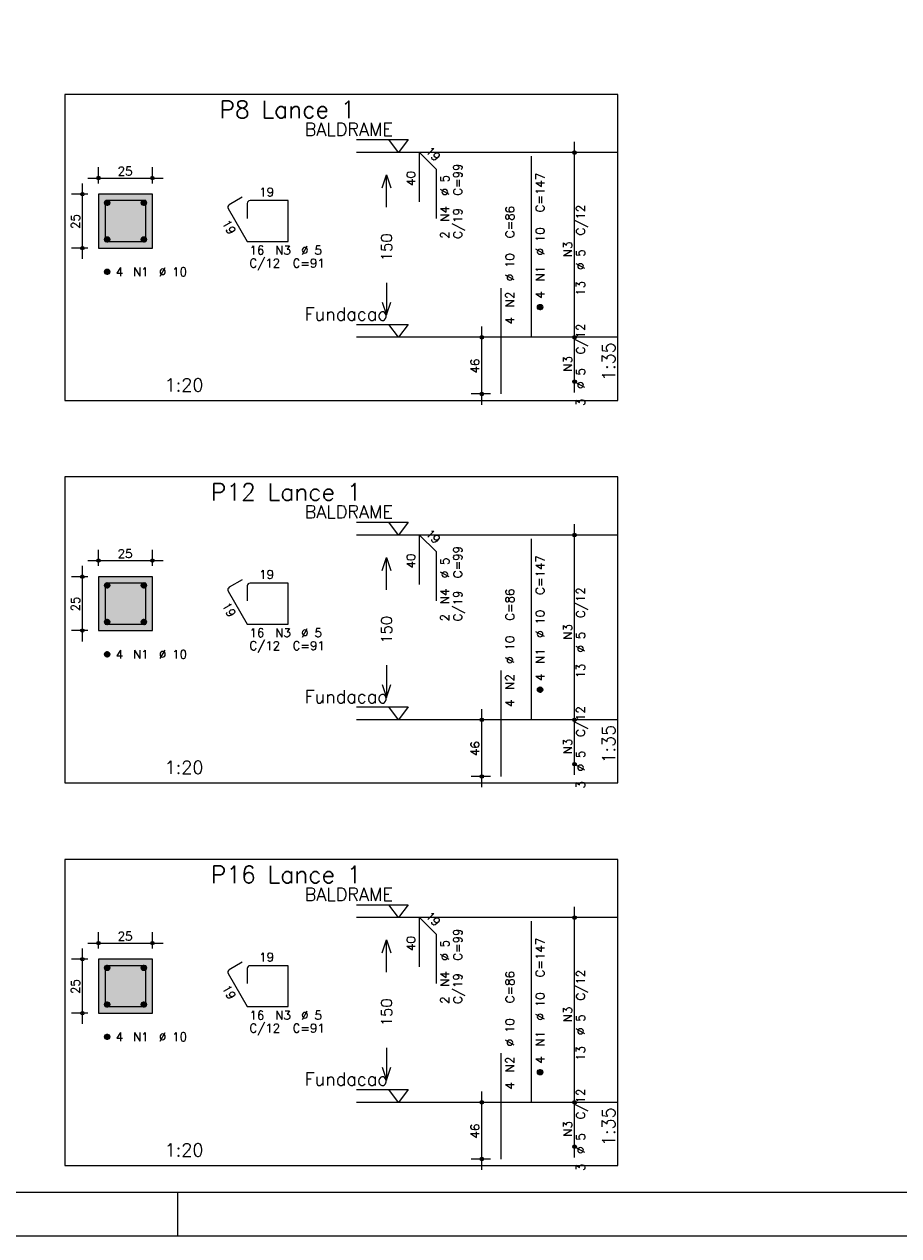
# Model space of a CAD drawing. Extents: x 0 to 84.1, y 0 to 59.4.
# Tile 5 of 9: x 43.5 to 63.8, y 0 to 28.1. Entities that reach past the tile are written whole.
import ezdxf

# ---------------------------------------------------------------- set-up
doc = ezdxf.new("R2010")
doc.units = 0
doc.linetypes.add('ESTILO_TQS_0002', pattern=[0.4, 0.1, -0.3])
for name, color, linetype in [('1', 1, 'CONTINUOUS'), ('2', 2, 'CONTINUOUS'), ('3', 3, 'CONTINUOUS'), ('4', 4, 'CONTINUOUS'), ('6', 6, 'CONTINUOUS'), ('7', 7, 'CONTINUOUS')]:
    doc.layers.add(name, color=color, linetype=linetype)
doc.styles.get("Standard").update_dxf_attribs({"font": 'ROMANS.SHX'})

msp = doc.modelspace()

# ---------------------------------------------------------------- linework, layer by layer
at = {"layer": '1', "linetype": 'CONTINUOUS'}
for points in [[(44.475, 19.378214), (57.3, 19.378214), (57.3, 26.478214), (44.475, 26.478214), (44.475, 19.378214)], [(51.24, 25.428214), (52.44, 25.428214), (52.215, 25.128214), (51.99, 25.428214)], [(57.3, 25.128214), (51.24, 25.128214)], [(51.24, 21.1425), (52.44, 21.1425), (52.215, 20.8425), (51.99, 21.1425)], [(57.3, 20.8425), (51.24, 20.8425)], [(44.475, 10.504214), (57.3, 10.504214), (57.3, 17.604214), (44.475, 17.604214), (44.475, 10.504214)], [(51.24, 16.554214), (52.44, 16.554214), (52.215, 16.254214), (51.99, 16.554214)], [(57.3, 16.254214), (51.24, 16.254214)], [(51.24, 12.2685), (52.44, 12.2685), (52.215, 11.9685), (51.99, 12.2685)], [(57.3, 11.9685), (51.24, 11.9685)], [(44.475, 1.630214), (57.3, 1.630214), (57.3, 8.730214), (44.475, 8.730214), (44.475, 1.630214)], [(51.24, 7.680214), (52.44, 7.680214), (52.215, 7.380214), (51.99, 7.680214)], [(57.3, 7.380214), (51.24, 7.380214)], [(51.24, 3.3945), (52.44, 3.3945), (52.215, 3.0945), (51.99, 3.3945)], [(57.3, 3.0945), (51.24, 3.0945)]]:
    msp.add_lwpolyline(points, dxfattribs=at)
at = {"layer": '1', "linetype": 'ESTILO_TQS_0002'}
for points in [[(45.26, 22.912857), (46.51, 22.912857), (46.51, 24.162857), (45.26, 24.162857), (45.26, 22.912857)], [(45.26, 14.038857), (46.51, 14.038857), (46.51, 15.288857), (45.26, 15.288857), (45.26, 14.038857)], [(45.26, 5.164857), (46.51, 5.164857), (46.51, 6.414857), (45.26, 6.414857), (45.26, 5.164857)]]:
    msp.add_lwpolyline(points, dxfattribs=at)
at = {"layer": '2', "linetype": 'CONTINUOUS'}
for p, q in [((56.3, 20.5925), (56.3, 25.378214)), ((56.3, 25.128214), (56.3, 25.128214)), ((45.26, 24.412857), (45.26, 24.787857)), ((46.51, 24.412857), (46.51, 24.787857)), ((45.01, 24.537857), (46.76, 24.537857)), ((44.885, 22.662857), (44.885, 24.412857)), ((45.01, 24.162857), (44.635, 24.162857)), ((45.26, 24.162857), (45.26, 24.162857)), ((45.26, 24.162857), (45.26, 24.162857)), ((46.51, 24.162857), (46.51, 24.162857)), ((45.01, 22.912857), (44.635, 22.912857)), ((45.26, 22.912857), (45.26, 22.912857)), ((54.15, 19.278214), (54.15, 21.0925)), ((56.3, 19.563929), (56.3, 21.0925)), ((54.35, 20.8425), (53.9, 20.8425)), ((54.6, 20.8425), (54.6, 20.8425)), ((56.3, 20.8425), (56.3, 20.8425)), ((56.3, 20.8425), (56.3, 20.8425)), ((56.3, 19.813929), (56.3, 19.813929)), ((54.35, 19.528214), (53.9, 19.528214)), ((54.6, 19.528214), (54.6, 19.528214)), ((56.3, 11.7185), (56.3, 16.504214)), ((56.3, 16.254214), (56.3, 16.254214)), ((45.26, 15.538857), (45.26, 15.913857)), ((46.51, 15.538857), (46.51, 15.913857)), ((44.885, 13.788857), (44.885, 15.538857)), ((45.01, 15.663857), (46.76, 15.663857)), ((45.01, 15.288857), (44.635, 15.288857)), ((45.26, 15.288857), (45.26, 15.288857)), ((45.26, 15.288857), (45.26, 15.288857)), ((46.51, 15.288857), (46.51, 15.288857)), ((45.01, 14.038857), (44.635, 14.038857)), ((45.26, 14.038857), (45.26, 14.038857)), ((54.15, 10.404214), (54.15, 12.2185)), ((56.3, 10.689929), (56.3, 12.2185)), ((54.35, 11.9685), (53.9, 11.9685)), ((54.6, 11.9685), (54.6, 11.9685)), ((56.3, 11.9685), (56.3, 11.9685)), ((56.3, 11.9685), (56.3, 11.9685)), ((56.3, 10.939929), (56.3, 10.939929)), ((54.35, 10.654214), (53.9, 10.654214)), ((54.6, 10.654214), (54.6, 10.654214)), ((56.3, 2.8445), (56.3, 7.630214)), ((56.3, 7.380214), (56.3, 7.380214)), ((45.26, 6.664857), (45.26, 7.039857)), ((46.51, 6.664857), (46.51, 7.039857)), ((45.01, 6.789857), (46.76, 6.789857)), ((44.885, 4.914857), (44.885, 6.664857)), ((45.01, 6.414857), (44.635, 6.414857)), ((45.26, 6.414857), (45.26, 6.414857)), ((45.26, 6.414857), (45.26, 6.414857)), ((46.51, 6.414857), (46.51, 6.414857)), ((45.01, 5.164857), (44.635, 5.164857)), ((45.26, 5.164857), (45.26, 5.164857)), ((54.35, 3.0945), (53.9, 3.0945)), ((54.15, 1.530214), (54.15, 3.3445)), ((54.6, 3.0945), (54.6, 3.0945)), ((56.3, 1.815929), (56.3, 3.3445)), ((56.3, 3.0945), (56.3, 3.0945)), ((56.3, 3.0945), (56.3, 3.0945)), ((56.3, 2.065929), (56.3, 2.065929)), ((54.35, 1.780214), (53.9, 1.780214)), ((54.6, 1.780214), (54.6, 1.780214)), ((47.100006, 0), (47.100006, 1)), ((0, 0), (84.100006, 0))]:
    msp.add_line(p, q, dxfattribs=at)
for points in [[(83.100006, 1), (2.5, 1), (2.5, 58.400002), (83.100006, 58.400002), (83.100006, 1)], [(51.84, 24.310357), (51.94, 24.610357), (52.04, 24.310357)], [(51.94, 23.860357), (51.94, 24.610357)], [(45.26, 22.912857), (46.51, 22.912857), (46.51, 24.162857), (45.26, 24.162857), (45.26, 22.912857)], [(51.94, 22.110357), (51.94, 21.360357)], [(51.84, 21.660357), (51.94, 21.360357), (52.04, 21.660357)], [(51.84, 15.436357), (51.94, 15.736357), (52.04, 15.436357)], [(51.94, 14.986357), (51.94, 15.736357)], [(45.26, 14.038857), (46.51, 14.038857), (46.51, 15.288857), (45.26, 15.288857), (45.26, 14.038857)], [(51.94, 13.236357), (51.94, 12.486357)], [(51.84, 12.786357), (51.94, 12.486357), (52.04, 12.786357)], [(51.84, 6.562357), (51.94, 6.862357), (52.04, 6.562357)], [(51.94, 6.112357), (51.94, 6.862357)], [(45.26, 5.164857), (46.51, 5.164857), (46.51, 6.414857), (45.26, 6.414857), (45.26, 5.164857)], [(51.94, 4.362357), (51.94, 3.612357)], [(51.84, 3.912357), (51.94, 3.612357), (52.04, 3.912357)]]:
    msp.add_lwpolyline(points, dxfattribs=at)
for centre, radius in [((56.3, 25.128214), 0.041625), ((56.3, 25.128214), 0.02075), ((45.26, 24.537857), 0.04), ((45.26, 24.537857), 0.02), ((46.51, 24.537857), 0.04), ((46.51, 24.537857), 0.02), ((44.885, 24.162857), 0.04), ((44.885, 24.162857), 0.02), ((44.885, 22.912857), 0.04), ((44.885, 22.912857), 0.02), ((54.15, 20.8425), 0.04), ((54.15, 20.8425), 0.02), ((56.3, 20.8425), 0.041625), ((56.3, 20.8425), 0.041625), ((56.3, 20.8425), 0.02075), ((56.3, 20.8425), 0.02075), ((56.3, 19.813929), 0.041625), ((56.3, 19.813929), 0.02075), ((54.15, 19.528214), 0.04), ((54.15, 19.528214), 0.02), ((56.3, 16.254214), 0.041625), ((56.3, 16.254214), 0.02075), ((45.26, 15.663857), 0.04), ((45.26, 15.663857), 0.02), ((46.51, 15.663857), 0.04), ((46.51, 15.663857), 0.02), ((44.885, 15.288857), 0.04), ((44.885, 15.288857), 0.02), ((44.885, 14.038857), 0.04), ((44.885, 14.038857), 0.02), ((54.15, 11.9685), 0.04), ((54.15, 11.9685), 0.02), ((56.3, 11.9685), 0.041625), ((56.3, 11.9685), 0.041625), ((56.3, 11.9685), 0.02075), ((56.3, 11.9685), 0.02075), ((56.3, 10.939929), 0.041625), ((54.15, 10.654214), 0.04), ((56.3, 10.939929), 0.02075), ((54.15, 10.654214), 0.02), ((56.3, 7.380214), 0.041625), ((56.3, 7.380214), 0.02075), ((45.26, 6.789857), 0.04), ((45.26, 6.789857), 0.02), ((46.51, 6.789857), 0.04), ((46.51, 6.789857), 0.02), ((44.885, 6.414857), 0.04), ((44.885, 6.414857), 0.02), ((44.885, 5.164857), 0.04), ((44.885, 5.164857), 0.02), ((54.15, 3.0945), 0.04), ((54.15, 3.0945), 0.02), ((56.3, 3.0945), 0.041625), ((56.3, 3.0945), 0.041625), ((56.3, 3.0945), 0.02075), ((56.3, 3.0945), 0.02075), ((56.3, 2.065929), 0.041625), ((56.3, 2.065929), 0.02075), ((54.15, 1.780214), 0.04), ((54.15, 1.780214), 0.02)]:
    msp.add_circle(centre, radius, dxfattribs=at)
for points in [[(45.26, 22.912857), (46.51, 22.912857), (46.51, 24.162857)], [(45.26, 22.912857), (46.51, 24.162857), (45.26, 24.162857)], [(45.26, 22.912857), (45.26, 24.162857), (45.26, 22.912857)], [(45.26, 14.038857), (46.51, 14.038857), (46.51, 15.288857)], [(45.26, 14.038857), (46.51, 15.288857), (45.26, 15.288857)], [(45.26, 14.038857), (45.26, 15.288857), (45.26, 14.038857)], [(45.26, 5.164857), (46.51, 5.164857), (46.51, 6.414857)], [(45.26, 5.164857), (46.51, 6.414857), (45.26, 6.414857)], [(45.26, 5.164857), (45.26, 6.414857), (45.26, 5.164857)]]:
    msp.add_solid(points, dxfattribs=at)
at = {"layer": '3', "linetype": 'CONTINUOUS'}
for p, q in [((45.398156, 23.954046), (45.46881, 24.0247)), ((45.398165, 23.971732), (45.451181, 24.024749)), ((45.401831, 23.940044), (45.482838, 24.02105)), ((45.407882, 23.928416), (45.494471, 24.015006)), ((45.415828, 23.918686), (45.504208, 24.007065)), ((45.425562, 23.910741), (45.512159, 23.997339)), ((45.437198, 23.9047), (45.518158, 23.98566)), ((45.451173, 23.900997), (45.521893, 23.971717)), ((45.468878, 23.901024), (45.521897, 23.954044)), ((46.248156, 23.954046), (46.31881, 24.0247)), ((46.248165, 23.971732), (46.301181, 24.024749)), ((46.251831, 23.940044), (46.332838, 24.02105)), ((46.257882, 23.928416), (46.344471, 24.015006)), ((46.265828, 23.918686), (46.354208, 24.007065)), ((46.275562, 23.910741), (46.362159, 23.997339)), ((46.287198, 23.9047), (46.368158, 23.98566)), ((46.301173, 23.900997), (46.371893, 23.971717)), ((46.318878, 23.901024), (46.371897, 23.954044)), ((45.398156, 23.104046), (45.46881, 23.1747)), ((45.398165, 23.121732), (45.451181, 23.174749)), ((45.401831, 23.090044), (45.482838, 23.17105)), ((45.407882, 23.078416), (45.494471, 23.165006)), ((45.415828, 23.068686), (45.504208, 23.157065)), ((45.425562, 23.060741), (45.512159, 23.147339)), ((45.437198, 23.0547), (45.518158, 23.13566)), ((45.451173, 23.050997), (45.521893, 23.121717)), ((45.468878, 23.051024), (45.521897, 23.104044)), ((46.248156, 23.104046), (46.31881, 23.1747)), ((46.248165, 23.121732), (46.301181, 23.174749)), ((46.251831, 23.090044), (46.332838, 23.17105)), ((46.257882, 23.078416), (46.344471, 23.165006)), ((46.265828, 23.068686), (46.354208, 23.157065)), ((46.275562, 23.060741), (46.362159, 23.147339)), ((46.287198, 23.0547), (46.368158, 23.13566)), ((46.301173, 23.050997), (46.371893, 23.121717)), ((46.318878, 23.051024), (46.371897, 23.104044)), ((45.398156, 22.354046), (45.46881, 22.4247)), ((45.398165, 22.371732), (45.451181, 22.424749)), ((45.401831, 22.340044), (45.482838, 22.42105)), ((45.407882, 22.328416), (45.494471, 22.415006)), ((45.415828, 22.318686), (45.504208, 22.407065)), ((45.425562, 22.310741), (45.512159, 22.397339)), ((45.437198, 22.3047), (45.518158, 22.38566)), ((45.451173, 22.300997), (45.521893, 22.371717)), ((45.468878, 22.301024), (45.521897, 22.354044)), ((55.438156, 21.533689), (55.50881, 21.604343)), ((55.438165, 21.551375), (55.491181, 21.604392)), ((55.441831, 21.519687), (55.522838, 21.600693)), ((55.447882, 21.508059), (55.534471, 21.594649)), ((55.455828, 21.498328), (55.544208, 21.586708)), ((55.465562, 21.490384), (55.552159, 21.576982)), ((55.477198, 21.484343), (55.558158, 21.565303)), ((55.491173, 21.48064), (55.561893, 21.55136)), ((55.508878, 21.480667), (55.561897, 21.533687)), ((45.398156, 15.080046), (45.46881, 15.1507)), ((45.398165, 15.097732), (45.451181, 15.150749)), ((45.401831, 15.066044), (45.482838, 15.14705)), ((45.407882, 15.054416), (45.494471, 15.141006)), ((45.415828, 15.044686), (45.504208, 15.133065)), ((45.425562, 15.036741), (45.512159, 15.123339)), ((45.437198, 15.0307), (45.518158, 15.11166)), ((45.451173, 15.026997), (45.521893, 15.097717)), ((45.468878, 15.027024), (45.521897, 15.080044)), ((46.248156, 15.080046), (46.31881, 15.1507)), ((46.248165, 15.097732), (46.301181, 15.150749)), ((46.251831, 15.066044), (46.332838, 15.14705)), ((46.257882, 15.054416), (46.344471, 15.141006)), ((46.265828, 15.044686), (46.354208, 15.133065)), ((46.275562, 15.036741), (46.362159, 15.123339)), ((46.287198, 15.0307), (46.368158, 15.11166)), ((46.301173, 15.026997), (46.371893, 15.097717)), ((46.318878, 15.027024), (46.371897, 15.080044)), ((45.398156, 14.230046), (45.46881, 14.3007)), ((45.398165, 14.247732), (45.451181, 14.300749)), ((45.401831, 14.216044), (45.482838, 14.29705)), ((45.407882, 14.204416), (45.494471, 14.291006)), ((45.415828, 14.194686), (45.504208, 14.283065)), ((45.425562, 14.186741), (45.512159, 14.273339)), ((45.437198, 14.1807), (45.518158, 14.26166)), ((45.451173, 14.176997), (45.521893, 14.247717)), ((45.468878, 14.177024), (45.521897, 14.230044)), ((46.248156, 14.230046), (46.31881, 14.3007)), ((46.248165, 14.247732), (46.301181, 14.300749)), ((46.251831, 14.216044), (46.332838, 14.29705)), ((46.257882, 14.204416), (46.344471, 14.291006)), ((46.265828, 14.194686), (46.354208, 14.283065)), ((46.275562, 14.186741), (46.362159, 14.273339)), ((46.287198, 14.1807), (46.368158, 14.26166)), ((46.301173, 14.176997), (46.371893, 14.247717)), ((46.318878, 14.177024), (46.371897, 14.230044)), ((45.398156, 13.480046), (45.46881, 13.5507)), ((45.398165, 13.497732), (45.451181, 13.550749)), ((45.401831, 13.466044), (45.482838, 13.54705)), ((45.407882, 13.454416), (45.494471, 13.541006)), ((45.415828, 13.444686), (45.504208, 13.533065)), ((45.425562, 13.436741), (45.512159, 13.523339)), ((45.437198, 13.4307), (45.518158, 13.51166)), ((45.451173, 13.426997), (45.521893, 13.497717)), ((45.468878, 13.427024), (45.521897, 13.480044)), ((55.438156, 12.659689), (55.50881, 12.730343)), ((55.438165, 12.677375), (55.491181, 12.730392)), ((55.441831, 12.645687), (55.522838, 12.726693)), ((55.447882, 12.634059), (55.534471, 12.720649)), ((55.455828, 12.624328), (55.544208, 12.712708)), ((55.465562, 12.616384), (55.552159, 12.702982)), ((55.477198, 12.610343), (55.558158, 12.691303)), ((55.491173, 12.60664), (55.561893, 12.67736)), ((55.508878, 12.606667), (55.561897, 12.659687)), ((45.398156, 6.206046), (45.46881, 6.2767)), ((45.398165, 6.223732), (45.451181, 6.276749)), ((45.401831, 6.192044), (45.482838, 6.27305)), ((45.407882, 6.180416), (45.494471, 6.267006)), ((45.415828, 6.170686), (45.504208, 6.259065)), ((45.425562, 6.162741), (45.512159, 6.249339)), ((45.437198, 6.1567), (45.518158, 6.23766)), ((45.451173, 6.152997), (45.521893, 6.223717)), ((45.468878, 6.153024), (45.521897, 6.206044)), ((46.248156, 6.206046), (46.31881, 6.2767)), ((46.248165, 6.223732), (46.301181, 6.276749)), ((46.251831, 6.192044), (46.332838, 6.27305)), ((46.257882, 6.180416), (46.344471, 6.267006)), ((46.265828, 6.170686), (46.354208, 6.259065)), ((46.275562, 6.162741), (46.362159, 6.249339)), ((46.287198, 6.1567), (46.368158, 6.23766)), ((46.301173, 6.152997), (46.371893, 6.223717)), ((46.318878, 6.153024), (46.371897, 6.206044)), ((45.398156, 5.356046), (45.46881, 5.4267)), ((45.398165, 5.373732), (45.451181, 5.426749)), ((45.401831, 5.342044), (45.482838, 5.42305)), ((45.407882, 5.330416), (45.494471, 5.417006)), ((45.415828, 5.320686), (45.504208, 5.409065)), ((45.425562, 5.312741), (45.512159, 5.399339)), ((45.437198, 5.3067), (45.518158, 5.38766)), ((45.451173, 5.302997), (45.521893, 5.373717)), ((45.468878, 5.303024), (45.521897, 5.356044)), ((46.248156, 5.356046), (46.31881, 5.4267)), ((46.248165, 5.373732), (46.301181, 5.426749)), ((46.251831, 5.342044), (46.332838, 5.42305)), ((46.257882, 5.330416), (46.344471, 5.417006)), ((46.265828, 5.320686), (46.354208, 5.409065)), ((46.275562, 5.312741), (46.362159, 5.399339)), ((46.287198, 5.3067), (46.368158, 5.38766)), ((46.301173, 5.302997), (46.371893, 5.373717)), ((46.318878, 5.303024), (46.371897, 5.356044)), ((45.398156, 4.606046), (45.46881, 4.6767)), ((45.398165, 4.623732), (45.451181, 4.676749)), ((45.401831, 4.592044), (45.482838, 4.67305)), ((45.407882, 4.580416), (45.494471, 4.667006)), ((45.415828, 4.570686), (45.504208, 4.659065)), ((45.425562, 4.562741), (45.512159, 4.649339)), ((45.437198, 4.5567), (45.518158, 4.63766)), ((45.451173, 4.552997), (45.521893, 4.623717)), ((45.468878, 4.553024), (45.521897, 4.606044)), ((55.438156, 3.785689), (55.50881, 3.856343)), ((55.438165, 3.803375), (55.491181, 3.856392)), ((55.441831, 3.771687), (55.522838, 3.852693)), ((55.447882, 3.760059), (55.534471, 3.846649)), ((55.455828, 3.750328), (55.544208, 3.838708)), ((55.465562, 3.742384), (55.552159, 3.828982)), ((55.477198, 3.736343), (55.558158, 3.817303)), ((55.491173, 3.73264), (55.561893, 3.80336)), ((55.508878, 3.732667), (55.561897, 3.785687))]:
    msp.add_line(p, q, dxfattribs=at)
for centre in [(45.46, 23.962857), (46.31, 23.962857), (45.46, 23.112857), (46.31, 23.112857), (45.46, 22.362857), (55.5, 21.5425), (45.46, 15.088857), (46.31, 15.088857), (45.46, 14.238857), (46.31, 14.238857), (45.46, 13.488857), (55.5, 12.6685), (45.46, 6.214857), (46.31, 6.214857), (45.46, 5.364857), (46.31, 5.364857), (45.46, 4.614857), (55.5, 3.7945)]:
    msp.add_circle(centre, 0.0625, dxfattribs=at)
at = {"layer": '4', "linetype": 'CONTINUOUS'}
for p, q in [((45.41, 23.950357), (45.41, 23.062857)), ((45.41, 23.950357), (45.41, 23.600357)), ((45.8225, 24.012857), (45.4725, 24.012857)), ((46.36, 24.012857), (45.4725, 24.012857)), ((46.36, 23.062857), (46.36, 24.012857)), ((45.41, 23.062857), (46.36, 23.062857)), ((45.41, 15.076357), (45.41, 14.188857)), ((45.41, 15.076357), (45.41, 14.726357)), ((45.8225, 15.138857), (45.4725, 15.138857)), ((46.36, 15.138857), (45.4725, 15.138857)), ((46.36, 14.188857), (46.36, 15.138857)), ((45.41, 14.188857), (46.36, 14.188857)), ((45.41, 6.202357), (45.41, 5.314857)), ((45.41, 6.202357), (45.41, 5.852357)), ((45.8225, 6.264857), (45.4725, 6.264857)), ((46.36, 6.264857), (45.4725, 6.264857)), ((46.36, 5.314857), (46.36, 6.264857)), ((45.41, 5.314857), (46.36, 5.314857))]:
    msp.add_line(p, q, dxfattribs=at)
for centre in [(45.4725, 23.950357), (45.4725, 23.950357), (45.4725, 15.076357), (45.4725, 15.076357), (45.4725, 6.202357), (45.4725, 6.202357)]:
    msp.add_arc(centre, 0.0625, 90, 180, dxfattribs=at)
at = {"layer": '6', "linetype": 'CONTINUOUS'}
for p, q in [((52.706146, 23.985357), (52.706146, 25.128214)), ((52.706146, 25.128214), (53.090004, 24.744356)), ((55.3, 20.8425), (55.3, 25.0425)), ((53.090004, 24.744356), (53.090004, 23.601499)), ((48.592235, 24.091831), (48.289127, 23.916831)), ((48.71, 23.950357), (48.71, 23.600357)), ((49.66, 24.012857), (48.7725, 24.012857)), ((49.66, 23.062857), (49.66, 24.012857)), ((48.26625, 23.831455), (48.71, 23.062857)), ((48.71, 23.062857), (49.66, 23.062857)), ((54.6, 19.528214), (54.6, 21.985357)), ((52.706146, 15.111357), (52.706146, 16.254214)), ((52.706146, 16.254214), (53.090004, 15.870356)), ((55.3, 11.9685), (55.3, 16.1685)), ((53.090004, 15.870356), (53.090004, 14.727499)), ((48.592235, 15.217831), (48.289127, 15.042831)), ((48.26625, 14.957455), (48.71, 14.188857)), ((48.71, 15.076357), (48.71, 14.726357)), ((49.66, 15.138857), (48.7725, 15.138857)), ((49.66, 14.188857), (49.66, 15.138857)), ((48.71, 14.188857), (49.66, 14.188857)), ((54.6, 10.654214), (54.6, 13.111357)), ((52.706146, 6.237357), (52.706146, 7.380214)), ((52.706146, 7.380214), (53.090004, 6.996356)), ((55.3, 3.0945), (55.3, 7.2945)), ((53.090004, 6.996356), (53.090004, 5.853499)), ((48.592235, 6.343831), (48.289127, 6.168831)), ((48.71, 6.202357), (48.71, 5.852357)), ((49.66, 6.264857), (48.7725, 6.264857)), ((49.66, 5.314857), (49.66, 6.264857)), ((48.26625, 6.083455), (48.71, 5.314857)), ((48.71, 5.314857), (49.66, 5.314857)), ((54.6, 1.780214), (54.6, 4.237357))]:
    msp.add_line(p, q, dxfattribs=at)
for centre, start, end in [((48.320377, 23.862705), 120, 210), ((48.7725, 23.950357), 90, 180), ((48.320377, 14.988705), 120, 210), ((48.7725, 15.076357), 90, 180), ((48.7725, 6.202357), 90, 180), ((48.320377, 6.114705), 120, 210)]:
    msp.add_arc(centre, 0.0625, start, end, dxfattribs=at)

# ---------------------------------------------------------------- texts
at = {"layer": '1', "linetype": 'CONTINUOUS'}
for s, p in [('BALDRAME', (50.04, 25.518214)), ('Fundacao', (50.04, 21.2325)), ('BALDRAME', (50.04, 16.644214)), ('Fundacao', (50.04, 12.3585)), ('BALDRAME', (50.04, 7.770214)), ('Fundacao', (50.04, 3.4845))]:
    msp.add_text(s, height=0.3, dxfattribs=at).set_placement(p)
at = {"layer": '2', "linetype": 'CONTINUOUS'}
for s, height, rotation, p in [('19', 0.2, 315, (52.827364, 25.148417)), ('C=99', 0.2, 90, (53.69, 24.128214)), ('40', 0.2, 90, (52.606146, 24.356786)), ('%%c 5', 0.2, 90, (53.39, 24.128214)), ('C=147', 0.2, 90, (55.6, 23.7425)), ('25', 0.2, 90, (44.825, 23.357857)), ('N4', 0.2, 90, (53.39, 23.528214)), ('C/19', 0.2, 90, (53.69, 23.128214)), ('C=86', 0.2, 90, (54.9, 23.1425)), ('C/12', 0.2, 90, (56.54, 23.205357)), ('19', 0.2, 300, (48.112692, 23.497424)), ('150', 0.25, 90, (52.065, 22.610357)), ('2', 0.2, 90, (53.39, 23.128214)), ('%%c 10', 0.2, 90, (55.6, 22.7425)), ('N3', 0.2, 90, (56.24, 22.705357)), ('%%c 5', 0.2, 90, (56.54, 22.405357)), ('%%c 10', 0.2, 90, (54.9, 22.1425)), ('N1', 0.2, 90, (55.6, 22.1425)), ('13', 0.2, 90, (56.54, 21.805357)), ('N2', 0.2, 90, (54.9, 21.5425)), ('4', 0.2, 90, (55.6, 21.7425)), ('4', 0.2, 90, (54.9, 21.1425)), ('C/12', 0.2, 90, (56.54, 20.448214)), ('1:35', 0.3, 90, (57.24, 19.828214)), ('46', 0.2, 90, (54.09, 20.005357)), ('N3', 0.2, 90, (56.24, 20.048214)), ('%%c 5', 0.2, 90, (56.54, 19.648214)), ('3', 0.2, 90, (56.54, 19.248214)), ('19', 0.2, 315, (52.827364, 16.274417)), ('40', 0.2, 90, (52.606146, 15.482786)), ('C=99', 0.2, 90, (53.69, 15.254214)), ('%%c 5', 0.2, 90, (53.39, 15.254214)), ('C=147', 0.2, 90, (55.6, 14.8685)), ('N4', 0.2, 90, (53.39, 14.654214)), ('C/12', 0.2, 90, (56.54, 14.331357)), ('25', 0.2, 90, (44.825, 14.483857)), ('19', 0.2, 300, (48.112692, 14.623424)), ('C/19', 0.2, 90, (53.69, 14.254214)), ('C=86', 0.2, 90, (54.9, 14.2685)), ('2', 0.2, 90, (53.39, 14.254214)), ('%%c 10', 0.2, 90, (55.6, 13.8685)), ('150', 0.25, 90, (52.065, 13.736357)), ('N3', 0.2, 90, (56.24, 13.831357)), ('%%c 10', 0.2, 90, (54.9, 13.2685)), ('%%c 5', 0.2, 90, (56.54, 13.531357)), ('N1', 0.2, 90, (55.6, 13.2685)), ('13', 0.2, 90, (56.54, 12.931357)), ('N2', 0.2, 90, (54.9, 12.6685)), ('4', 0.2, 90, (55.6, 12.8685)), ('4', 0.2, 90, (54.9, 12.2685)), ('C/12', 0.2, 90, (56.54, 11.574214)), ('1:35', 0.3, 90, (57.24, 10.954214)), ('46', 0.2, 90, (54.09, 11.131357)), ('N3', 0.2, 90, (56.24, 11.174214)), ('%%c 5', 0.2, 90, (56.54, 10.774214)), ('3', 0.2, 90, (56.54, 10.374214)), ('19', 0.2, 315, (52.827364, 7.400417)), ('40', 0.2, 90, (52.606146, 6.608786)), ('%%c 5', 0.2, 90, (53.39, 6.380214)), ('C=99', 0.2, 90, (53.69, 6.380214)), ('C=147', 0.2, 90, (55.6, 5.9945)), ('N4', 0.2, 90, (53.39, 5.780214)), ('C/19', 0.2, 90, (53.69, 5.380214)), ('C=86', 0.2, 90, (54.9, 5.3945)), ('C/12', 0.2, 90, (56.54, 5.457357)), ('25', 0.2, 90, (44.825, 5.609857)), ('19', 0.2, 300, (48.112692, 5.749424)), ('150', 0.25, 90, (52.065, 4.862357)), ('2', 0.2, 90, (53.39, 5.380214)), ('%%c 10', 0.2, 90, (55.6, 4.9945)), ('N3', 0.2, 90, (56.24, 4.957357)), ('%%c 10', 0.2, 90, (54.9, 4.3945)), ('%%c 5', 0.2, 90, (56.54, 4.657357)), ('N1', 0.2, 90, (55.6, 4.3945)), ('13', 0.2, 90, (56.54, 4.057357)), ('N2', 0.2, 90, (54.9, 3.7945)), ('4', 0.2, 90, (55.6, 3.9945)), ('4', 0.2, 90, (54.9, 3.3945)), ('C/12', 0.2, 90, (56.54, 2.700214)), ('1:35', 0.3, 90, (57.24, 2.080214)), ('46', 0.2, 90, (54.09, 2.257357)), ('N3', 0.2, 90, (56.24, 2.300214)), ('%%c 5', 0.2, 90, (56.54, 1.900214)), ('3', 0.2, 90, (56.54, 1.500214))]:
    msp.add_text(s, height=height, rotation=rotation, dxfattribs=at).set_placement(p)
for s, height, p in [('1', 0.01, (57.09, 25.128214)), ('25', 0.2, (45.705, 24.597857)), ('19', 0.2, (48.985, 24.112857)), ('16', 0.2, (48.76, 22.762857)), ('N3', 0.2, (49.36, 22.762857)), ('%%c 5', 0.2, (49.96, 22.762857)), ('C/12', 0.2, (48.76, 22.462857)), ('C=91', 0.2, (49.76, 22.462857)), ('4', 0.2, (45.66, 22.262857)), ('N1', 0.2, (46.06, 22.262857)), ('%%c 10', 0.2, (46.66, 22.262857)), ('0', 0.01, (57.09, 20.8425)), ('1:20', 0.3, (46.7925, 19.588214)), ('1', 0.01, (57.09, 16.254214)), ('25', 0.2, (45.705, 15.723857)), ('19', 0.2, (48.985, 15.238857)), ('16', 0.2, (48.76, 13.888857)), ('N3', 0.2, (49.36, 13.888857)), ('%%c 5', 0.2, (49.96, 13.888857)), ('C/12', 0.2, (48.76, 13.588857)), ('C=91', 0.2, (49.76, 13.588857)), ('4', 0.2, (45.66, 13.388857)), ('N1', 0.2, (46.06, 13.388857)), ('%%c 10', 0.2, (46.66, 13.388857)), ('0', 0.01, (57.09, 11.9685)), ('1:20', 0.3, (46.7925, 10.714214)), ('1', 0.01, (57.09, 7.380214)), ('25', 0.2, (45.705, 6.849857)), ('19', 0.2, (48.985, 6.364857)), ('16', 0.2, (48.76, 5.014857)), ('N3', 0.2, (49.36, 5.014857)), ('%%c 5', 0.2, (49.96, 5.014857)), ('C/12', 0.2, (48.76, 4.714857)), ('C=91', 0.2, (49.76, 4.714857)), ('4', 0.2, (45.66, 4.514857)), ('N1', 0.2, (46.06, 4.514857)), ('%%c 10', 0.2, (46.66, 4.514857)), ('0', 0.01, (57.09, 3.0945)), ('1:20', 0.3, (46.7925, 1.840214))]:
    msp.add_text(s, height=height, dxfattribs=at).set_placement(p)
at = {"layer": '7', "linetype": 'CONTINUOUS'}
for s, p in [('P8 Lance 1', (48.0625, 25.928214)), ('P12 Lance 1', (47.8625, 17.054214)), ('P16 Lance 1', (47.8625, 8.180214))]:
    msp.add_text(s, height=0.4, dxfattribs=at).set_placement(p)

doc.saveas('drawing.dxf')
